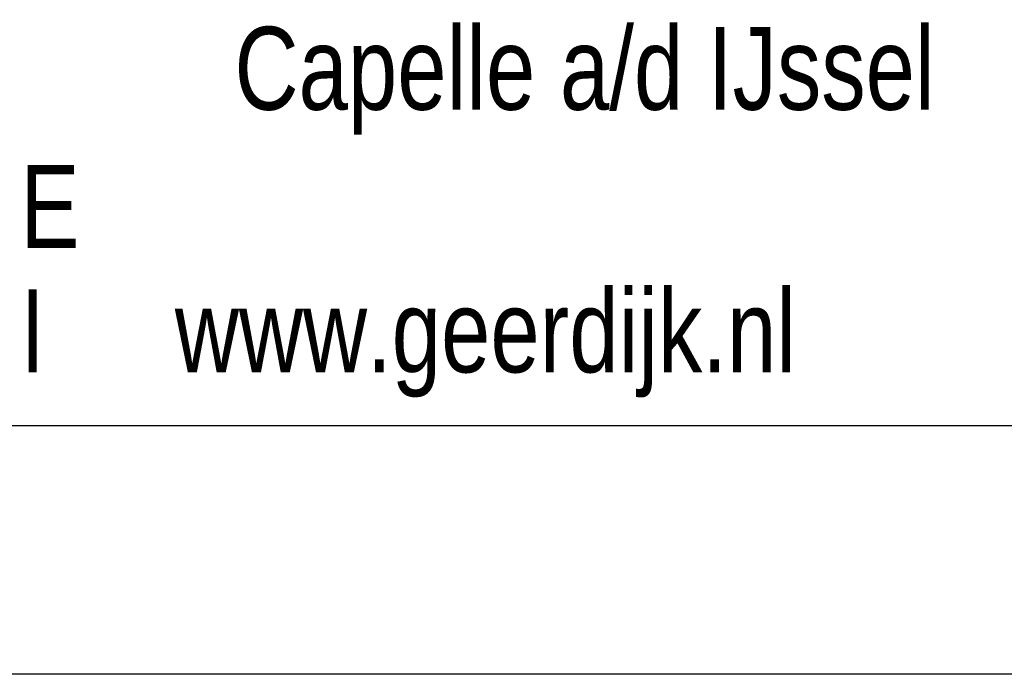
# Model space of a CAD drawing. Extents: x 0 to 86265, y 0 to 29700.
# Tile 16 of 42: x 37742 to 40117, y 3290 to 4869. Entities that reach past the tile are written whole.
import ezdxf
from ezdxf.enums import TextEntityAlignment as Align

# ---------------------------------------------------------------- set-up
doc = ezdxf.new("R2010")
doc.units = 0
doc.header["$LTSCALE"] = 100
for name, color, linetype in [('00att025', 2, 'Continuous'), ('00att035', 3, 'Continuous'), ('00att050', 4, 'Continuous'), ('BL$4----', 7, 'Continuous')]:
    doc.layers.add(name, color=color, linetype=linetype)
doc.styles.add('BURO-018', font='BUROFONT.shx', dxfattribs={"height": 180})
doc.styles.add('BURO-025', font='BUROFONT.shx', dxfattribs={"height": 250})
doc.styles.add('BURO-050', font='BUROFONT.shx', dxfattribs={"height": 500})

# ---------------------------------------------------------------- blocks, each defined once
blk = doc.blocks.new('STEMPEL GEERDIJK-NIEUW')
at = {"color": 5, "ltscale": 0.5}
blk.add_line((-209.9, 38.9), (-9.9, 38.9), dxfattribs=at)
at = {"ltscale": 0.5}
blk.add_line((-9.9, 32.9), (-84.9, 32.9), dxfattribs=at)
at = {"color": 1, "ltscale": 0.5, "style": 'BURO-025', "width": 0.8}
for s, p in [('Capelle a/d IJssel', (-37.398, 46.514)), ('E', (-42.563, 43.181)), ('www.geerdijk.nl', (-38.836, 40.181)), ('I', (-42.563, 40.181))]:
    blk.add_text(s, height=2, dxfattribs=at).set_placement(p)
at = {"color": 1, "ltscale": 0.5, "style": 'BURO-018'}
for tag, p in [('DIVERSEN', (-68.9, 28.9)), ('AANTALBLAD', (-22.9, 28.9))]:
    blk.add_attdef(tag, p, '', height=2, dxfattribs=at)
at = {"layer": '00att025', "color": 1, "linetype": 'Continuous', "style": 'BURO-018'}
for tag, p in [('WZ_GOEDC', (-230.84, 55.442)), ('WZ_GOEDA', (-218.863, 55.442)), ('WZ_GOEDB', (-225.315, 55.031)), ('WZ_INITSC', (-230.84, 40.332)), ('WZ_INITSB', (-224.737, 40.332)), ('WZ_INITSA', (-218.863, 40.332)), ('WZ_DATUMC', (-230.84, 17.774)), ('WZ_DATUMB', (-224.737, 17.774)), ('WZ_DATUMA', (-218.863, 17.774)), ('WZ_CODEC', (-230.84, 10.751)), ('WZ_CODEB', (-224.737, 10.751)), ('WZ_CODEA', (-218.863, 10.751))]:
    blk.add_attdef(tag, text='', height=1.8, rotation=90, dxfattribs=at).set_placement(p, align=Align.MIDDLE_LEFT)
at = {"layer": '00att025', "color": 1, "linetype": 'Continuous'}
for tag, p, height, style in [('TKSCHAAL', (-194.804, 59.901), 2, 'BURO-018'), ('PRDATUM', (-199.225, 49.917), 1.8, 'BURO-018'), ('PRPRLEID', (-179.438, 45.409), 1.8, 'BURO-018'), ('PROPDRGVR1', (-191.434, 32.851), 2.2, 'BURO-025'), ('TK1OMSCHR', (-191.287, 27.025), 2.2, 'BURO-025'), ('TK2OMSCHR', (-191.169, 20.919), 2.2, 'BURO-025'), ('TKFILE', (-63.112, 11.291), 2, 'BURO-018')]:
    blk.add_attdef(tag, p, '', height=height, dxfattribs=dict(at, style=style))
at = {"layer": '00att025', "color": 2, "linetype": 'Continuous'}
for tag, p, height, style in [('PRVRIJ5', (-150.129, 51.989), 2.5, 'BURO-025'), ('PRVRIJ6', (-150.142, 46.083), 2.5, 'BURO-025'), ('PRNUMMER', (-70.447, 33.854), 3.5, 'BURO-050'), ('TKFORMAAT', (-82.528, 17.509), 4, 'BURO-025')]:
    blk.add_attdef(tag, p, '', height=height, dxfattribs=dict(at, style=style))
at = {"layer": '00att025', "color": 1, "linetype": 'Continuous', "style": 'BURO-018'}
blk.add_attdef('TKINIT', text='', height=1.8, dxfattribs=at).set_placement((-179.711, 50.878), align=Align.MIDDLE_LEFT)
at = {"layer": '00att025', "color": 3, "linetype": 'Continuous', "ltscale": 25, "style": 'BURO-025'}
blk.add_attdef('TKFASE', text='', height=4, dxfattribs=at).set_placement((-71.405, 19.481), align=Align.MIDDLE_LEFT)
at = {"layer": '00att035', "color": 2, "linetype": 'Continuous', "style": 'BURO-025'}
blk.add_attdef('PROMSCHR', (-149.998, 57.146), '', height=2.5, dxfattribs=at)
at = {"layer": '00att050', "color": 2, "linetype": 'Continuous', "style": 'BURO-025'}
blk.add_attdef('TKTEKNR', text='', height=4, dxfattribs=at).set_placement((-19.639, 19.603), align=Align.MIDDLE_LEFT)

msp = doc.modelspace()

# ---------------------------------------------------------------- block references
at = {"layer": 'BL$4----', "xscale": 100, "yscale": 100}
msp.add_blockref('STEMPEL GEERDIJK-NIEUW', (42000, 0), dxfattribs=at)

doc.saveas('drawing.dxf')
